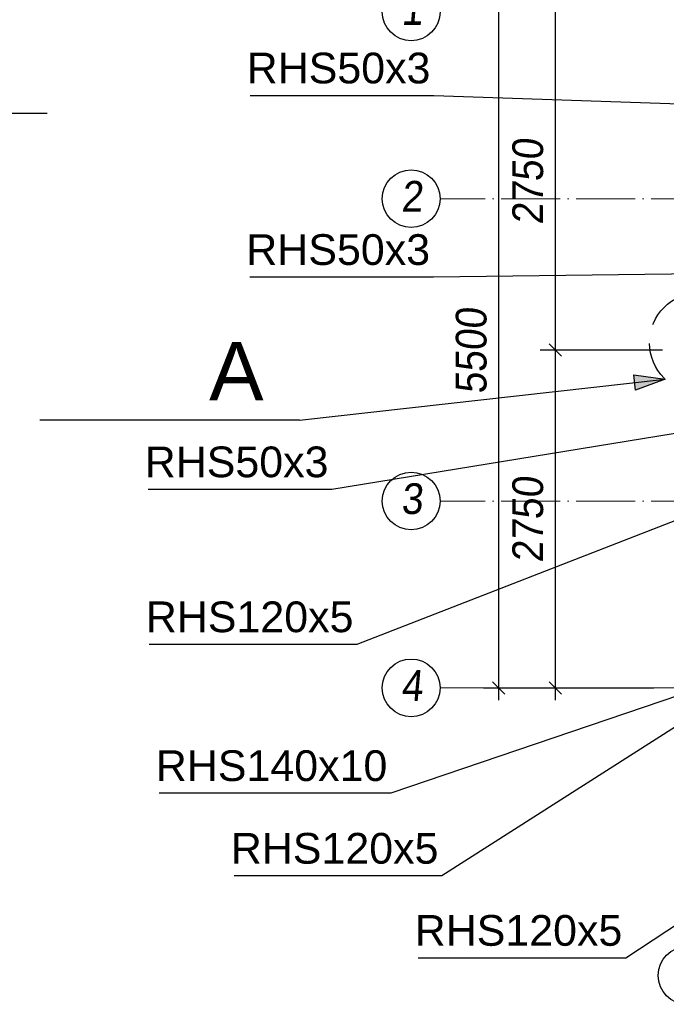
# Paper-space layout 'A0 Advance Steel' of a CAD drawing. Header units: millimetres. Extents: x 228 to 822, y 214 to 634.
# Tile 46 of 76: x 385 to 437, y 501 to 581. Entities that reach past the tile are written whole.
import ezdxf

# ---------------------------------------------------------------- set-up
doc = ezdxf.new("R2010")
doc.units = ezdxf.units.MM
doc.linetypes.add('ACAD_ISO04W100', pattern=[30, 24, -3, 0, -3])
doc.linetypes.add('HIDDEN2', pattern=[4.7625, 3.175, -1.5875])
doc.layers.get('0').update_dxf_attribs({"linetype": 'CONTINUOUS'})
doc.layers.add('AS_DIM_ON', color=7, linetype='CONTINUOUS')
doc.layers.add('AS_INS_ON', color=7, linetype='CONTINUOUS')
doc.styles.add('Arial', font='arial.ttf')
doc.styles.add('ARIAL_1', font='arial.ttf', dxfattribs={"width": 0.9, "oblique": 5})
doc.styles.add('CalloutText_Big', font='arial.ttf', dxfattribs={"height": 4.76})

# ---------------------------------------------------------------- blocks, each defined once
blk = doc.blocks.new('324ewdsczxzxcz')
at = {"linetype": 'ACAD_ISO04W100', "lineweight": 5, "ltscale": 0.2}
for p, q in [((378.311, 305.818, -2695.986), (283.147, 305.818, -2695.986)), ((378.311, 281.218, -8093.957), (283.147, 281.218, -8093.957)), ((378.311, 266.018, -2641.446), (283.147, 266.018, -2641.446))]:
    blk.add_line(p, q, dxfattribs=at)
for centre in [(280.8, 321.018, -2695.986), (280.8, 305.818, -2695.986), (280.8, 281.218, -8093.957), (280.8, 266.018, -2641.446), (303.229, 242.62, -5394.472)]:
    blk.add_circle(centre, 2.347)
at = {"char_height": 2.5, "attachment_point": 1, "style": 'ARIAL_1'}
for s, insert in [('1', (279.981, 322.461, -2695.986)), ('2', (279.981, 307.261, -2695.986)), ('3', (279.981, 282.661, -8093.957)), ('4', (279.981, 267.461, -2641.446))]:
    blk.add_mtext_dynamic_manual_height_columns(s, width=4.31573, gutter_width=12.5, heights=[0], dxfattribs=dict(at, insert=insert))

psp = doc.layouts.new('A0 Advance Steel')

# ---------------------------------------------------------------- hatches: boundary and pattern name
at = {"layer": 'AS_INS_ON'}
psp.add_hatch(color=256, dxfattribs=at).paths.add_polyline_path([(437.209, 551.95), (434.794, 551.051), (434.655, 552.293)], flags=0)

# ---------------------------------------------------------------- linework, layer by layer
at = {"color": 7}
for points in [[(446.394, 574.059), (418.386, 575.015), (403.439, 575.015)], [(446.317, 560.602), (418.357, 560.244), (403.41, 560.244)], [(445.492, 548.738), (410.095, 542.972), (395.147, 542.972)], [(439.571, 541.039), (412.126, 530.366), (395.236, 530.366)], [(438.371, 526.246), (414.881, 518.257), (396.049, 518.257)], [(442.071, 526.236), (419.039, 511.533), (402.15, 511.533)], [(466.471, 526.236), (433.991, 504.853), (417.101, 504.853)]]:
    psp.add_lwpolyline(points, dxfattribs=at)
at = {"layer": 'AS_DIM_ON', "color": 8}
for p, q in [((423.67, 525.836), (423.67, 582.836)), ((428.272, 554.336), (428.272, 582.836)), ((427.022, 554.336), (436.971, 554.336)), ((428.272, 525.836), (428.272, 554.336)), ((422.42, 526.836), (436.271, 526.836)), ((427.022, 526.836), (436.271, 526.836))]:
    psp.add_line(p, q, dxfattribs=at)
at = {"layer": 'AS_DIM_ON', "color": 8, "linetype": 'ByBlock', "lineweight": -2}
for p, q in [((428.772, 553.836), (427.772, 554.836)), ((427.772, 554.836), (428.772, 553.836)), ((423.17, 527.336), (424.17, 526.336)), ((427.772, 527.336), (428.772, 526.336))]:
    psp.add_line(p, q, dxfattribs=at)
at = {"layer": 'AS_INS_ON'}
for p, q in [((365.83, 573.588), (386.931, 573.588)), ((407.464, 548.618), (437.209, 551.95)), ((407.464, 548.618), (386.344, 548.618))]:
    psp.add_line(p, q, dxfattribs=at)
psp.add_lwpolyline([(437.209, 551.95), (434.794, 551.051), (434.655, 552.293), (437.209, 551.95)], dxfattribs=at)
at = {"layer": 'AS_INS_ON', "color": 7, "linetype": 'HIDDEN2'}
psp.add_circle((439.982, 554.918), 4.062, dxfattribs=at)

# ---------------------------------------------------------------- block references
psp.add_blockref('324ewdsczxzxcz', (135.742, 260.818, 11575.937))

# ---------------------------------------------------------------- texts
at = {"color": 7, "style": 'Arial'}
for s, p in [('RHS50x3', (403.165, 576.015)), ('RHS50x3', (403.135, 561.244)), ('RHS50x3', (394.873, 543.972)), ('RHS120x5', (394.962, 531.366)), ('RHS140x10', (395.775, 519.257)), ('RHS120x5', (401.875, 512.533)), ('RHS120x5', (416.827, 505.853))]:
    psp.add_text(s, height=2.5, dxfattribs=at).set_placement(p)
at = {"layer": 'AS_DIM_ON', "color": 9, "style": 'ARIAL_1', "oblique": 5, "width": 0.9}
for s, p in [('2750', (427.272, 564.507)), ('5500', (422.67, 550.738)), ('2750', (427.272, 537.007))]:
    psp.add_text(s, height=2.5, rotation=90, dxfattribs=at).set_placement(p)
at = {"layer": 'AS_INS_ON', "style": 'CalloutText_Big'}
psp.add_text('A', height=4.76, dxfattribs=at).set_placement((400.11, 550.225))

doc.saveas('drawing.dxf')
